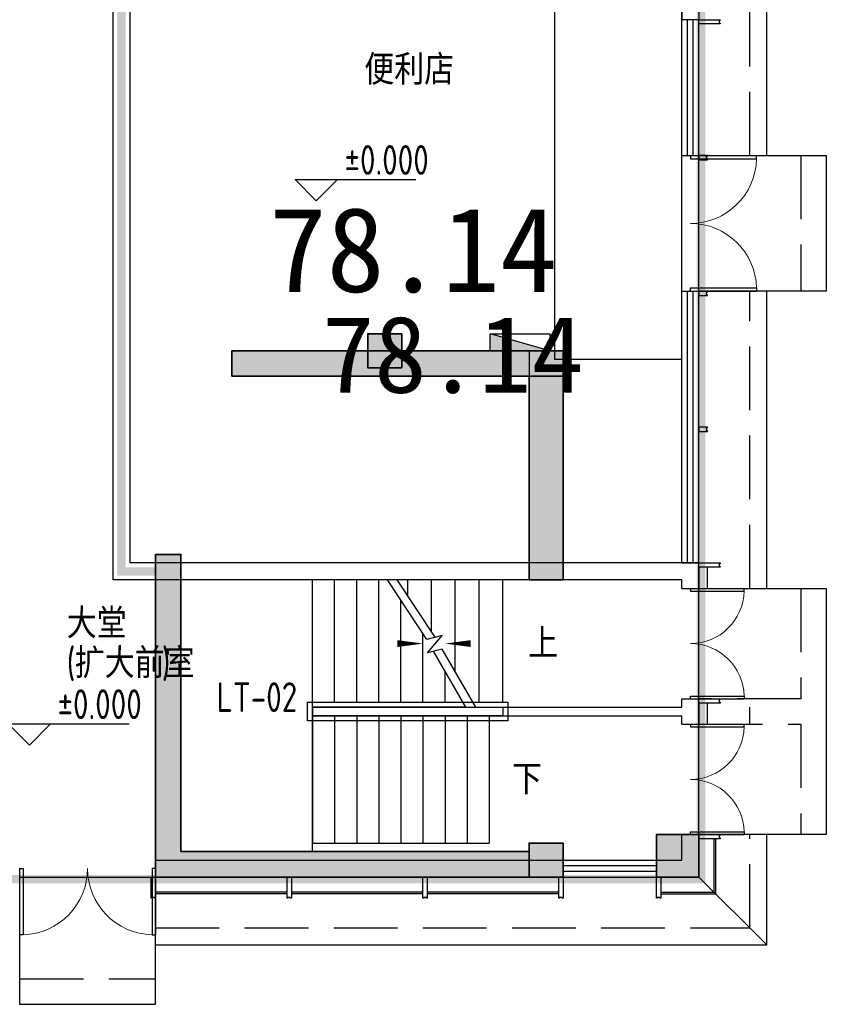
# Model space of a CAD drawing. Extents: x 513700 to 513844, y -232466 to -232398.
# Tile 12 of 16: x 513815 to 513824, y -232442 to -232431. Entities that reach past the tile are written whole.
import ezdxf

# ---------------------------------------------------------------- set-up
doc = ezdxf.new("R2010")
doc.units = 0
doc.header["$LTSCALE"] = 1000
doc.linetypes.add('CACHE2', pattern=[0.1875, 0.125, -0.0625])
doc.linetypes.add('DASH', pattern=[0.35, 0.25, -0.1])
doc.layers.get('0').update_dxf_attribs({"color": 252})
for name, color, linetype in [('$面积结果', 7, 'Continuous'), ('6#-造型-1F（实施版）金属型材-METAL-S', 253, 'Continuous'), ('6#-造型-银白色铝板', 252, 'Continuous'), ('A-ANNO-100-DIM-E', 253, 'Continuous'), ('A-ANNO-100-TXT', 252, 'Continuous'), ('A-ANNO-20-TXT', 252, 'Continuous'), ('A-ANNO-50-SYMB', 252, 'Continuous'), ('A-DOOR', 252, 'Continuous'), ('A-PATT-COLU', 253, 'Continuous'), ('A-STAIR', 252, 'Continuous'), ('A-STONE-S', 253, 'Continuous'), ('A-STR-CONC-B', 252, 'Continuous'), ('A-STR-CONC-C', 253, 'Continuous'), ('A-WALL-S', 252, 'Continuous'), ('A-WINDOW', 253, 'Continuous'), ('PUB_HATCH', 252, 'Continuous'), ('降板', 253, 'Continuous'), ('面积', 6, 'Continuous'), ('面积-计容-商业-1', 3, 'Continuous')]:
    doc.layers.add(name, color=color, linetype=linetype)
for name, color, linetype, lineweight in [('P-FIRE-FH', 252, 'Continuous', 25), ('S-COLU', 252, 'Continuous', 35), ('S-COLU-HATC', 252, 'Continuous', 25), ('S-WALL', 252, 'Continuous', 35), ('S-WALL-HATC', 252, 'Continuous', 25), ('面积-计容-住宅-1', 1, 'Continuous', 0), ('面积-计容-餐饮便利店-1', 3, 'Continuous', 0)]:
    doc.layers.add(name, color=color, linetype=linetype, lineweight=lineweight)
doc.styles.add('dw', font='simhei.ttf')
doc.styles.add('TYDG_02', font='TSSDENG.shx', dxfattribs={"width": 0.8, "bigfont": 'hztxt.shx'})

# ---------------------------------------------------------------- blocks, each defined once
blk = doc.blocks.new('2新72A$C0EC5048D')
at = {"layer": 'S-COLU-HATC'}
for points in [[(-3400, 6300), (-3800, 6300), (-3800, 5900), (-3400, 5900)], [(100, 400), (-400, 400), (-400, -100), (100, -100)], [(-1500, 300), (-1900, 300), (-1900, -100), (-1500, -100)]]:
    blk.add_hatch(color=256, dxfattribs=at).paths.add_polyline_path(points)
at = {"layer": 'S-WALL-HATC'}
for points in [[(-1500, 6100), (-5400, 6100), (-5400, 5800), (-1500, 5800)], [(-1900, 3400), (-1500, 3400), (-1500, 5800), (-1900, 5800)], [(-1900, 200), (-6000, 200), (-6000, 3700), (-6300, 3700), (-6300, -100), (-1900, -100)]]:
    blk.add_hatch(color=256, dxfattribs=at).paths.add_polyline_path(points)
at = {"layer": 'S-COLU', "elevation": 0}
for points in [[(-3400, 6300), (-3800, 6300), (-3800, 5900), (-3400, 5900)], [(100, 400), (-400, 400), (-400, -100), (100, -100)], [(-1500, 300), (-1900, 300), (-1900, -100), (-1500, -100)]]:
    blk.add_lwpolyline(points, close=True, dxfattribs=at)
at = {"layer": 'S-WALL', "elevation": 0}
for points in [[(-1500, 6100), (-5400, 6100), (-5400, 5800), (-1500, 5800)], [(-2100, 6100), (-3400, 6100)], [(-1900, 3400), (-1500, 3400), (-1500, 5800), (-1900, 5800)], [(-5600, 200), (-6000, 200), (-6000, 3700), (-6300, 3700), (-6300, -100), (-1900, -100), (-1900, 200)]]:
    blk.add_lwpolyline(points, close=True, dxfattribs=at)
blk = doc.blocks.new('2新12$TwtSys$00000434')
for p, q in [((-0.5, 0.5), (-0.5, -0.5)), ((-0.5, -0.5), (0.5, 0.5)), ((0.5, 0.5), (-0.5, 0.5)), ((0.5, -0.5), (0.5, 0.5)), ((-0.5, -0.5), (0.5, -0.5))]:
    blk.add_line(p, q)
blk.add_solid([(0.5, -0.5), (0.5, 0.5), (-0.5, -0.5)])
blk = doc.blocks.new('2新83A$C6440205E')
at = {"layer": 'P-FIRE-FH', "xscale": -700, "yscale": 200, "zscale": 700}
blk.add_blockref('2新12$TwtSys$00000434', (31493, 6200), dxfattribs=at)
blk = doc.blocks.new('2新154_FZH')
blk.add_lwpolyline([(-0.5, -0.5), (0.5, -0.5), (0.5, 0.5), (-0.5, 0.5)], close=True)
at = {"layer": 'PUB_HATCH'}
blk.add_solid([(-0.5, -0.5), (0.5, -0.5), (-0.5, 0.5), (0.5, 0.5)], dxfattribs=at)
blk = doc.blocks.new('2新231F柱')
at = {"layer": 'A-PATT-COLU'}
for points in [[(-39395, -25898), (-39162, -25798), (-39162, -25598), (-39562, -25598), (-39562, -25798)], [(-41162, -26098), (-39462, -26098), (-39395, -25898), (-39562, -25798), (-41162, -25798)], [(-39395, -25898), (-39462, -26098), (-37662, -26098), (-37662, -25798), (-39162, -25798)], [(-42062, -31998), (-41762, -31698), (-41762, -28198), (-42062, -28198)], [(-41762, -31698), (-42062, -31998), (-37662, -31998), (-37662, -31698)]]:
    blk.add_hatch(color=256, dxfattribs=at).paths.add_polyline_path(points)
at = {"layer": 'A-STR-CONC-B'}
for p, q in [((-39562, -25798), (-39562, -25598)), ((-39562, -25598), (-39162, -25598)), ((-39162, -25798), (-39162, -25598)), ((-41162, -25798), (-39562, -25798)), ((-41162, -25798), (-41162, -26098)), ((-39162, -25798), (-37662, -25798)), ((-41162, -26098), (-39462, -26098)), ((-39462, -26098), (-37662, -26098)), ((-42062, -31998), (-42062, -28198)), ((-42062, -28198), (-41762, -28198)), ((-41762, -31698), (-41762, -28198)), ((-41762, -31698), (-37662, -31698)), ((-42062, -31998), (-37662, -31998))]:
    blk.add_line(p, q, dxfattribs=at)
at = {"layer": 'A-STR-CONC-C'}
for p, xscale, yscale, zscale, rotation in [((-37462, -27148), 399.9999999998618, 2699.999999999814, 2699.999999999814, 3.38716e-11), ((-35912, -31748), 499.9999999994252, 499.9999999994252, 499.9999999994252, 1.20896e-11), ((-37462, -31798), 399.9999999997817, 399.9999999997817, 399.9999999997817, 359.9999999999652)]:
    blk.add_blockref('2新154_FZH', p, dxfattribs=dict(at, xscale=xscale, yscale=yscale, zscale=zscale, rotation=rotation))
blk = doc.blocks.new('2新157a-dahsedfweo334')
at = {"layer": '6#-造型-1F（实施版）金属型材-METAL-S'}
blk.add_lwpolyline([(2186872, 353421), (2186922, 353421), (2186922, 353521), (2186912, 353521), (2186912, 353511), (2186882, 353511), (2186882, 353521), (2186872, 353521)], close=True, dxfattribs=at)
blk = doc.blocks.new('2新164a-waraet5465478')
at = {"layer": '6#-造型-1F（实施版）金属型材-METAL-S'}
blk.add_lwpolyline([(2224547, 326871), (2224547, 327121), (2224597, 327121), (2224597, 326871), (2224587, 326871), (2224587, 326881), (2224557, 326881), (2224557, 326871)], close=True, dxfattribs=at)
blk = doc.blocks.new('2新75A$C42150BCA')
at = {"layer": '6#-造型-1F（实施版）金属型材-METAL-S'}
for points in [[(33600, 3550), (33600, 3300), (33700, 3300), (33700, 3550)], [(33600, 1950), (33600, 1700), (33700, 1700), (33700, 1950)]]:
    blk.add_lwpolyline(points, close=True, dxfattribs=at)
at = {"layer": 'A-STONE-S'}
for p, q in [((28750, -280), (27200, -280)), ((28750, -300), (27200, -300)), ((30350, -280), (28800, -280)), ((30350, -300), (28800, -300)), ((31950, -280), (30400, -280)), ((31950, -300), (30400, -300))]:
    blk.add_line(p, q, dxfattribs=at)
for points in [[(33150, -300), (33800, -300), (33800, 350)], [(33150, -280), (33780, -280), (33780, 350)]]:
    blk.add_lwpolyline(points, dxfattribs=at)
at = {"layer": '6#-造型-银白色铝板'}
for name, p, rotation in [('2新164a-waraet5465478', (360721, -2214597), 90), ('2新157a-dahsedfweo334', (-319821, 2195272), 270), ('2新157a-dahsedfweo334', (-319821, 2193672), 270), ('2新157a-dahsedfweo334', (-319821, 2192072), 270), ('2新164a-waraet5465478', (360721, -2220997), 90), ('2新164a-waraet5465478', (360721, -2222597), 90), ('2新164a-waraet5465478', (360721, -2224197), 90)]:
    blk.add_blockref(name, p, dxfattribs=dict(at, rotation=rotation))
for p in [(-2197397, -327221), (-2195797, -327221), (-2194197, -327221), (-2192597, -327221), (-2191447, -327221)]:
    blk.add_blockref('2新164a-waraet5465478', p, dxfattribs=at)
blk = doc.blocks.new('2新04$DorLib2D$00000002')
for p, q in [((-0.5, 0), (-0.5, 0.4875)), ((-0.475, 0.4875), (-0.5, 0.4875)), ((-0.475, 0), (-0.475, 0.4875)), ((0.475, 0), (0.475, 0.4875)), ((0.475, 0.4875), (0.5, 0.4875)), ((0.5, 0), (0.5, 0.4875)), ((-0.5, 0), (-0.475, 0)), ((0.5, 0), (0.475, 0))]:
    blk.add_line(p, q)
at = {"lineweight": 13}
for centre, start, end in [((-0.4875, 0), 0, 88.53072), ((0.4875, 0), 91.46928, 180)]:
    blk.add_arc(centre, 0.4875, start, end, dxfattribs=at)
blk = doc.blocks.new('2新13$WINLIB2D$00000001')
at = {"color": 0}
for points in [[(-0.5, 0.5), (-0.5, -0.5)], [(-0.5, 0.5), (0.5, 0.5)], [(0.5, -0.5), (0.5, 0.5)], [(0.5, 0.167), (-0.5, 0.167)], [(0.5, -0.167), (-0.5, -0.167)], [(-0.5, -0.5), (0.5, -0.5)]]:
    blk.add_lwpolyline(points, dxfattribs=at)

msp = doc.modelspace()

# ---------------------------------------------------------------- linework, layer by layer
at = {"color": 252, "linetype": 'DASH', "ltscale": 0.003}
for points in [[(513823.47, -232432.294), (513823.47, -232419.494)], [(513822.87, -232432.294), (513824.07, -232432.294), (513824.07, -232433.894), (513822.87, -232433.894)], [(513823.47, -232437.394), (513823.47, -232433.894)], [(513822.87, -232437.394), (513824.07, -232437.394), (513824.07, -232438.694), (513822.87, -232438.694)], [(513823.47, -232438.994), (513823.47, -232438.794)], [(513822.87, -232438.994), (513824.07, -232438.994), (513824.07, -232440.294), (513822.87, -232440.294)], [(513816.47, -232441.394), (513823.47, -232441.394), (513823.47, -232440.294)], [(513814.87, -232440.794), (513814.87, -232441.994), (513816.47, -232441.994), (513816.47, -232440.794)]]:
    msp.add_lwpolyline(points, dxfattribs=at)
at = {"color": 252, "linetype": 'CACHE2'}
for points in [[(513823.67, -232432.294), (513823.67, -232419.494)], [(513823.67, -232437.394), (513823.67, -232433.894)], [(513816.47, -232441.594), (513823.67, -232441.594), (513823.67, -232440.294)], [(513823.67, -232441.594), (513822.87, -232440.794)]]:
    msp.add_lwpolyline(points, dxfattribs=at)
at = {"color": 252}
msp.add_lwpolyline([(513821.17, -232434.694), (513822.67, -232434.694), (513822.67, -232430.194), (513821.17, -232430.194)], close=True, dxfattribs=at)
at = {"layer": 'A-ANNO-100-DIM-E', "color": 252}
for p, q in [((513818.364, -232432.826), (513818.114, -232432.576)), ((513818.114, -232432.576), (513819.537, -232432.576)), ((513818.364, -232432.826), (513818.614, -232432.576)), ((513814.985, -232439.239), (513814.735, -232438.989)), ((513814.735, -232438.989), (513816.158, -232438.989)), ((513814.985, -232439.239), (513815.235, -232438.989))]:
    msp.add_line(p, q, dxfattribs=at)
at = {"layer": 'A-ANNO-50-SYMB', "color": 252}
for points in [[(513820.598, -232439.644, 0, 0, 0), (513817.545, -232439.644, 0, 0, 0), (513817.545, -232438.044, 0, 0, 0), (513819.62, -232438.044, 0, 0.08, 0), (513819.32, -232438.044, 0, 0, 0)], [(513820.79, -232438.044, 0, 0, 0), (513819.88, -232438.044, 0, 0.08, 0), (513820.18, -232438.044, 0, 0, 0)]]:
    msp.add_lwpolyline(points, format="xyseb", dxfattribs=at)
at = {"layer": 'A-DOOR', "color": 252}
for p, q in [((513822.87, -232433.894), (513822.87, -232432.294)), ((513822.87, -232438.694), (513822.87, -232437.394)), ((513822.87, -232440.294), (513822.87, -232438.994)), ((513814.87, -232440.794), (513816.47, -232440.794))]:
    msp.add_line(p, q, dxfattribs=at)
at = {"layer": 'A-STAIR', "color": 252}
for p, q in [((513818.32, -232437.294), (513816.77, -232437.294)), ((513816.77, -232437.294), (513816.77, -232440.494)), ((513819.202, -232437.294), (513818.32, -232437.294)), ((513818.32, -232440.494), (513818.32, -232437.294)), ((513818.58, -232438.734), (513818.58, -232437.294)), ((513818.84, -232438.734), (513818.84, -232437.294)), ((513819.1, -232438.734), (513819.1, -232437.294)), ((513819.665, -232437.997), (513819.202, -232437.294)), ((513820.67, -232437.294), (513819.317, -232437.294)), ((513819.765, -232437.97), (513819.317, -232437.294)), ((513819.44, -232437.479), (513819.44, -232437.294)), ((513819.72, -232437.892), (513819.72, -232437.294)), ((513820, -232438.377), (513820, -232437.294)), ((513820.28, -232438.734), (513820.28, -232437.294)), ((513820.56, -232438.734), (513820.56, -232437.294)), ((513818.32, -232438.734), (513818.32, -232437.394)), ((513819.36, -232438.734), (513819.36, -232437.534)), ((513819.62, -232438.734), (513819.62, -232437.919)), ((513819.846, -232437.948), (513819.665, -232437.997)), ((513819.673, -232438.154), (513819.846, -232437.948)), ((513819.845, -232438.108), (513819.673, -232438.154)), ((513820.126, -232438.794), (513819.745, -232438.135)), ((513820.241, -232438.794), (513819.845, -232438.108)), ((513819.88, -232438.734), (513819.88, -232438.369)), ((513820.126, -232438.794), (513818.32, -232438.794)), ((513818.32, -232438.894), (513820.4, -232438.894)), ((513818.32, -232438.894), (513818.32, -232440.394)), ((513818.58, -232438.894), (513818.58, -232440.394)), ((513818.84, -232438.894), (513818.84, -232440.394)), ((513819.1, -232438.894), (513819.1, -232440.394)), ((513819.36, -232438.894), (513819.36, -232440.394)), ((513819.62, -232438.894), (513819.62, -232440.394)), ((513819.88, -232438.894), (513819.88, -232440.394)), ((513820.14, -232438.894), (513820.14, -232440.394)), ((513820.4, -232438.894), (513820.4, -232440.394)), ((513818.32, -232440.394), (513820.4, -232440.394)), ((513816.77, -232440.494), (513818.32, -232440.494))]:
    msp.add_line(p, q, dxfattribs=at)
for points in [[(513822.87, -232432.294), (513824.37, -232432.294), (513824.37, -232433.894), (513822.87, -232433.894)], [(513822.87, -232437.394), (513824.37, -232437.394), (513824.37, -232440.294), (513822.87, -232440.294)], [(513814.87, -232440.794), (513814.87, -232442.294), (513816.47, -232442.294), (513816.47, -232440.794)]]:
    msp.add_lwpolyline(points, dxfattribs=at)
for points in [[(513820.62, -232438.734), (513820.62, -232438.954), (513818.26, -232438.954), (513818.26, -232438.734)], [(513820.56, -232438.794), (513820.56, -232438.894), (513818.32, -232438.894), (513818.32, -232438.794)]]:
    msp.add_lwpolyline(points, close=True, dxfattribs=at)
at = {"layer": 'A-WALL-S', "color": 252}
for p, q in [((513822.67, -232429.094), (513822.67, -232430.694)), ((513822.87, -232429.094), (513822.87, -232430.694)), ((513816.17, -232437.094), (513816.17, -232430.094)), ((513815.97, -232437.294), (513815.97, -232430.294)), ((513822.87, -232430.694), (513822.67, -232430.694)), ((513822.87, -232437.094), (513816.17, -232437.094)), ((513822.87, -232437.394), (513822.87, -232437.094)), ((513822.67, -232437.294), (513815.97, -232437.294)), ((513822.67, -232437.394), (513822.67, -232437.294)), ((513822.67, -232438.794), (513822.67, -232438.694)), ((513822.87, -232438.844), (513822.87, -232438.694)), ((513818.32, -232438.794), (513822.67, -232438.794)), ((513818.32, -232438.794), (513818.32, -232438.894)), ((513822.87, -232438.994), (513822.87, -232438.844)), ((513818.32, -232438.894), (513822.67, -232438.894)), ((513822.67, -232438.994), (513822.67, -232438.894)), ((513822.67, -232440.594), (513822.67, -232440.294)), ((513822.87, -232440.794), (513822.87, -232440.294)), ((513816.47, -232440.594), (513821.27, -232440.594)), ((513822.37, -232440.594), (513822.67, -232440.594)), ((513816.47, -232440.794), (513821.27, -232440.794)), ((513822.37, -232440.794), (513822.87, -232440.794))]:
    msp.add_line(p, q, dxfattribs=at)
for points in [[(513822.67, -232437.394), (513822.87, -232437.394)], [(513822.67, -232438.694), (513822.87, -232438.694)], [(513822.67, -232438.994), (513822.87, -232438.994)], [(513822.67, -232440.294), (513822.87, -232440.294)], [(513816.47, -232440.594), (513816.47, -232440.794)], [(513821.27, -232440.594), (513821.27, -232440.794)], [(513822.37, -232440.594), (513822.37, -232440.794)]]:
    msp.add_lwpolyline(points, dxfattribs=at)
at = {"layer": 'A-WINDOW', "color": 252}
for p, q in [((513822.67, -232432.294), (513822.67, -232430.694)), ((513822.737, -232432.294), (513822.737, -232430.694)), ((513822.804, -232432.294), (513822.804, -232430.694)), ((513822.87, -232432.294), (513822.87, -232430.694)), ((513822.67, -232437.094), (513822.67, -232433.894)), ((513822.737, -232437.094), (513822.737, -232433.894)), ((513822.804, -232437.094), (513822.804, -232433.894)), ((513822.87, -232437.094), (513822.87, -232433.894)), ((513822.67, -232437.094), (513822.87, -232437.094))]:
    msp.add_line(p, q, dxfattribs=at)
for points in [[(513822.67, -232432.294), (513822.87, -232432.294)], [(513822.67, -232433.894), (513822.87, -232433.894)]]:
    msp.add_lwpolyline(points, dxfattribs=at)
at = {"layer": '面积-计容-住宅-1', "const_width": 0.1}
msp.add_lwpolyline([(513816.07, -232430.194), (513813.57, -232430.194), (513813.57, -232429.594), (513789.145, -232429.594), (513789.145, -232433.294), (513800.42, -232433.294), (513800.42, -232434.694), (513802.22, -232434.694), (513802.22, -232439.419), (513804.17, -232439.419), (513804.17, -232434.694), (513814.27, -232434.694), (513814.27, -232440.819), (513816.67, -232440.819), (513816.67, -232437.194), (513816.07, -232437.194)], close=True, dxfattribs=at)
at = {"layer": '面积-计容-餐饮便利店-1', "color": 3, "const_width": 0.1}
msp.add_lwpolyline([(513822.895, -232425.694), (513822.07, -232425.694, -0.069167), (513821.17, -232425.569), (513821.17, -232430.194), (513816.07, -232430.194), (513816.07, -232437.194), (513816.67, -232437.194), (513816.67, -232440.819), (513822.895, -232440.819)], format="xyb", close=True, dxfattribs=at)

# ---------------------------------------------------------------- block references
at = {"color": 252, "xscale": 0.001, "yscale": 0.001, "zscale": 0.001}
for name, p in [('2新75A$C42150BCA', (513789.27, -232440.694)), ('2新231F柱', (513858.532, -232408.796))]:
    msp.add_blockref(name, p, dxfattribs=at)
at = {"layer": 'A-DOOR', "color": 252, "zscale": 0.2}
for p, xscale, yscale, rotation in [((513822.77, -232433.094), -1.6, -1.6, 89.99999999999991), ((513822.77, -232438.044), 1.3, -1.3, 90), ((513822.77, -232439.644), 1.3, -1.3, 90)]:
    msp.add_blockref('2新04$DorLib2D$00000002', p, dxfattribs=dict(at, xscale=xscale, yscale=yscale, rotation=rotation))
at = {"layer": 'A-DOOR', "color": 252, "xscale": -1.6, "yscale": -1.6, "zscale": 0.2}
msp.add_blockref('2新04$DorLib2D$00000002', (513815.67, -232440.694), dxfattribs=at)
at = {"layer": 'A-WINDOW', "color": 252, "xscale": 1.1, "yscale": 0.2, "zscale": 0.2}
msp.add_blockref('2新13$WINLIB2D$00000001', (513821.82, -232440.694), dxfattribs=at)
at = {"layer": '降板', "color": 252, "xscale": 0.001, "yscale": 0.001, "zscale": 0.001}
msp.add_blockref('2新72A$C0EC5048D', (513822.77, -232440.694), dxfattribs=at)
at = {"layer": '面积', "color": 252, "xscale": 0.001, "yscale": 0.001, "zscale": 0.001}
msp.add_blockref('2新83A$C6440205E', (513789.27, -232440.694), dxfattribs=at)

# ---------------------------------------------------------------- texts
at = {"layer": '$面积结果', "color": 3, "style": 'dw'}
msp.add_text('78.14', height=0.9065, dxfattribs=at).set_placement((513818.43, -232435.089))
at = {"layer": 'A-ANNO-100-DIM-E', "color": 252, "style": 'TYDG_02', "width": 0.8}
for p in [(513818.696, -232432.521), (513815.316, -232438.933)]:
    msp.add_text('%%P0.000', height=0.35, dxfattribs=at).set_placement(p)
at = {"layer": 'A-ANNO-100-TXT', "color": 252, "style": 'TYDG_02', "width": 0.8}
msp.add_text('LT-02', height=0.35, dxfattribs=at).set_placement((513817.189, -232438.85))
msp.add_text('LT-02', height=0.35, dxfattribs=at).set_placement((513817.189, -232438.85))
at = {"layer": 'A-ANNO-20-TXT', "color": 252, "style": 'TYDG_02'}
for s, p in [('便利店', (513818.929, -232431.46)), ('大堂', (513815.425, -232437.983)), ('扩大前室', (513815.519, -232438.451))]:
    msp.add_text(s, height=0.3526, dxfattribs=at).set_placement(p)
at = {"layer": 'A-ANNO-20-TXT', "color": 252, "style": 'TYDG_02', "width": 0.8}
for s, p in [('(', (513815.425, -232438.451)), (')', (513816.545, -232438.451))]:
    msp.add_text(s, height=0.35, dxfattribs=at).set_placement(p)
at = {"layer": 'A-ANNO-50-SYMB', "color": 252, "style": 'TYDG_02'}
for s, p in [('上', (513820.86, -232438.219)), ('下', (513820.668, -232439.819))]:
    msp.add_text(s, height=0.353, dxfattribs=at).set_placement(p)
at = {"layer": '面积-计容-商业-1', "color": 3, "style": 'dw'}
msp.add_text('78.14', height=1, dxfattribs=at).set_placement((513817.806, -232433.902))

doc.saveas('drawing.dxf')
